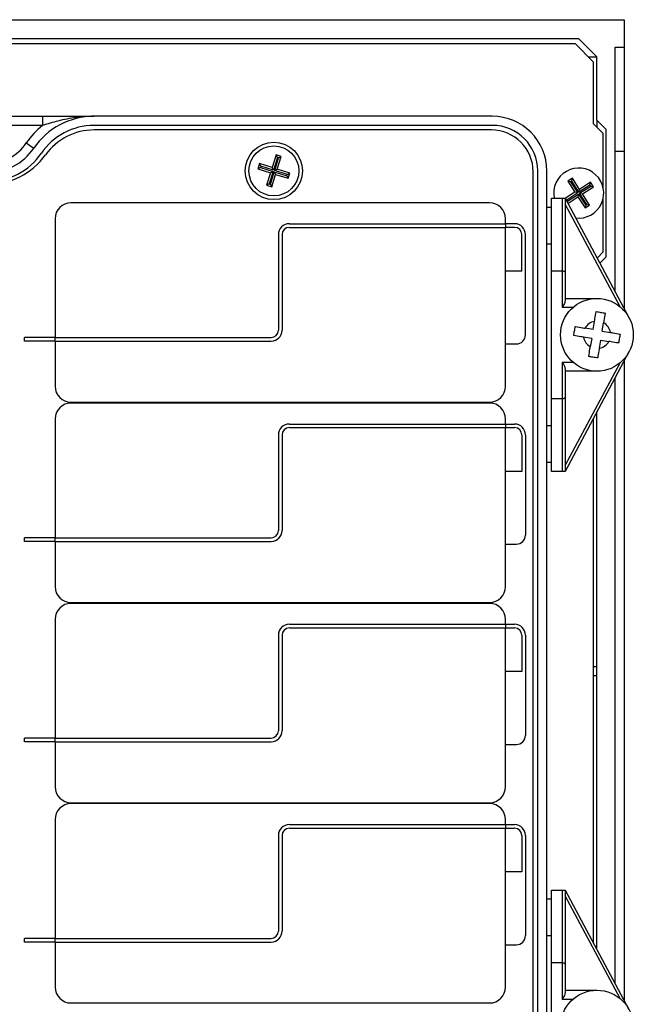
# Model space of a CAD drawing. Header units: millimetres. Extents: x -5 to 540, y -6 to 367.
# Tile 12 of 12: x 455 to 523, y 259 to 367. Entities that reach past the tile are written whole.
import ezdxf

# ---------------------------------------------------------------- set-up
doc = ezdxf.new("R2010")
doc.units = ezdxf.units.MM

msp = doc.modelspace()

# ---------------------------------------------------------------- linework, layer by layer
at = {"color": 7, "linetype": 'Continuous', "lineweight": 25}
for p, q in [((381.643, 367.2167), (521.643, 367.2167)), ((521.643, 367.2167), (521.643, 364.2167)), ((516.643, 365.1292), (386.643, 365.1292)), ((387.043, 364.6043), (516.243, 364.6043)), ((518.243, 362.6043), (516.243, 364.6043)), ((518.643, 363.1292), (516.643, 365.1292)), ((520.643, 364.2167), (521.643, 364.2167)), ((520.643, 337.3407), (520.643, 364.2167)), ((521.643, 364.2167), (521.643, 352.7599)), ((517.718, 363.1292), (518.643, 363.1292)), ((518.243, 362.6043), (518.243, 355.8043)), ((518.643, 356.1667), (518.643, 363.1292)), ((445.5678, 356.6043), (457.7181, 356.6043)), ((457.7181, 356.6043), (457.7181, 355.6043)), ((507.143, 356.6043), (463.375, 356.6043)), ((519.643, 355.1667), (518.643, 356.1667)), ((518.643, 356.1667), (518.643, 355.4043)), ((457.7181, 355.6043), (445.5678, 355.6043)), ((507.143, 355.6043), (463.375, 355.6043)), ((507.043, 355.1043), (463.393, 355.1043)), ((519.343, 354.7043), (518.243, 355.8043)), ((519.643, 341.1667), (519.643, 355.1667)), ((455.9392, 353.6747), (456.7654, 353.1113)), ((519.343, 348.6888), (519.343, 354.7043)), ((520.643, 352.7599), (521.643, 352.7599)), ((521.643, 352.7599), (521.643, 335.4746)), ((483.3806, 352.3638), (482.9465, 350.9803)), ((483.5297, 352.0783), (483.0957, 350.6948)), ((483.2335, 350.6516), (483.6676, 352.0351)), ((483.9531, 352.1842), (483.3806, 352.3638)), ((483.5297, 352.0783), (483.3806, 352.3638)), ((483.519, 350.8007), (483.9531, 352.1842)), ((483.6676, 352.0351), (483.5297, 352.0783)), ((483.6676, 352.0351), (483.9531, 352.1842)), ((481.563, 351.4144), (481.3834, 350.8419)), ((481.6689, 350.991), (481.3834, 350.8419)), ((481.3834, 350.8419), (482.7669, 350.4078)), ((482.9465, 350.9803), (481.563, 351.4144)), ((481.7122, 351.1289), (481.563, 351.4144)), ((481.7122, 351.1289), (481.6689, 350.991)), ((481.6689, 350.991), (483.0524, 350.5569)), ((483.0957, 350.6948), (481.7122, 351.1289)), ((483.0524, 350.5569), (482.6183, 349.1734)), ((482.7562, 349.1302), (483.1903, 350.5137)), ((483.0524, 350.5569), (482.7669, 350.4078)), ((483.0957, 350.6948), (482.9465, 350.9803)), ((483.1903, 350.5137), (483.3394, 350.2282)), ((483.1903, 350.5137), (484.5738, 350.0796)), ((483.2335, 350.6516), (483.519, 350.8007)), ((484.617, 350.2175), (483.2335, 350.6516)), ((484.9025, 350.3666), (483.519, 350.8007)), ((511.643, 238.7043), (511.643, 350.5043)), ((512.143, 238.6043), (512.143, 350.6043)), ((513.143, 238.6043), (513.143, 350.6043)), ((482.7669, 350.4078), (482.3329, 349.0243)), ((482.9053, 348.8447), (483.3394, 350.2282)), ((483.3394, 350.2282), (484.7229, 349.7941)), ((484.5738, 350.0796), (484.617, 350.2175)), ((484.5738, 350.0796), (484.7229, 349.7941)), ((484.617, 350.2175), (484.9025, 350.3666)), ((484.7229, 349.7941), (484.9025, 350.3666)), ((515.9461, 349.7998), (515.442, 349.4745)), ((515.442, 349.4745), (516.2282, 348.2561)), ((515.7569, 349.4066), (515.442, 349.4745)), ((515.8783, 349.4849), (515.7569, 349.4066)), ((515.7569, 349.4066), (516.5431, 348.1883)), ((515.8783, 349.4849), (515.9461, 349.7998)), ((516.6645, 348.2666), (515.8783, 349.4849)), ((516.7324, 348.5815), (515.9461, 349.7998)), ((517.9507, 349.3677), (516.7324, 348.5815)), ((517.8828, 349.0528), (517.9507, 349.3677)), ((518.276, 348.8636), (517.9507, 349.3677)), ((482.6183, 349.1734), (482.3329, 349.0243)), ((482.3329, 349.0243), (482.9053, 348.8447)), ((482.6183, 349.1734), (482.7562, 349.1302)), ((482.7562, 349.1302), (482.9053, 348.8447)), ((517.8828, 349.0528), (516.6645, 348.2666)), ((516.6645, 348.2666), (516.7324, 348.5815)), ((516.7428, 348.1452), (517.9612, 348.9314)), ((517.0577, 348.0773), (518.276, 348.8636)), ((517.9612, 348.9314), (517.8828, 349.0528)), ((517.9612, 348.9314), (518.276, 348.8636)), ((513.643, 347.6043), (514.843, 347.6043)), ((513.643, 339.6043), (513.643, 347.6043)), ((514.843, 339.6043), (514.843, 347.6043)), ((514.843, 347.6043), (515.143, 347.6043)), ((515.143, 347.6043), (515.143, 339.48)), ((515.143, 347.6043), (522.1687, 334.4936)), ((516.2282, 348.2561), (515.1623, 347.5682)), ((515.3248, 347.402), (515.2417, 347.4199)), ((516.5431, 348.1883), (515.3248, 347.402)), ((515.3248, 347.402), (515.4031, 347.2806)), ((515.4031, 347.2806), (515.3782, 347.1652)), ((515.4031, 347.2806), (516.6214, 348.0669)), ((515.4466, 347.0376), (516.5536, 347.752)), ((516.5431, 348.1883), (516.2282, 348.2561)), ((516.6214, 348.0669), (516.5536, 347.752)), ((516.5536, 347.752), (517.3398, 346.5337)), ((516.6214, 348.0669), (517.4077, 346.8485)), ((517.5291, 346.9269), (516.7428, 348.1452)), ((516.7428, 348.1452), (517.0577, 348.0773)), ((517.8439, 346.859), (517.0577, 348.0773)), ((519.343, 341.7043), (519.343, 347.6447)), ((506.8449, 347.1043), (460.8449, 347.1043)), ((513.643, 346.6043), (513.143, 346.6043)), ((521.1863, 335.6915), (515.143, 346.9691)), ((517.3398, 346.5337), (517.8439, 346.859)), ((517.4077, 346.8485), (517.3398, 346.5337)), ((517.4077, 346.8485), (517.5291, 346.9269)), ((517.5291, 346.9269), (517.8439, 346.859)), ((459.0949, 345.3543), (459.0949, 332.3043)), ((508.5949, 344.8043), (508.5949, 345.3543)), ((484.8449, 344.8043), (508.5949, 344.8043)), ((484.8449, 344.4043), (508.5949, 344.4043)), ((508.5949, 344.8043), (508.5949, 344.4043)), ((509.5949, 344.8043), (508.5949, 344.8043)), ((508.5949, 326.9543), (508.5949, 344.4043)), ((509.5949, 344.4043), (508.5949, 344.4043)), ((483.6449, 343.6043), (483.6449, 333.1043)), ((484.0449, 343.6043), (484.0449, 333.1043)), ((510.3949, 339.6043), (510.3949, 343.6043)), ((510.7949, 332.6043), (510.7949, 343.6043)), ((513.143, 342.6043), (513.643, 342.6043)), ((518.6669, 341.0282), (519.343, 341.7043)), ((518.9591, 340.4829), (519.643, 341.1667)), ((510.3949, 339.6043), (508.5949, 339.6043)), ((514.843, 339.6043), (513.643, 339.6043)), ((513.643, 325.6043), (513.643, 339.6043)), ((514.843, 335.6043), (514.843, 339.6043)), ((515.143, 339.48), (515.143, 336.3184)), ((515.143, 336.6043), (518.643, 336.6043)), ((515.9972, 335.6043), (514.843, 335.6043)), ((518.2316, 333.1794), (517.3298, 333.3292)), ((518.2316, 333.1794), (518.3814, 334.0813)), ((519.2181, 333.0156), (519.3679, 333.9175)), ((455.7449, 331.9043), (455.7449, 332.3043)), ((459.0949, 332.3043), (455.7449, 332.3043)), ((459.0949, 332.3043), (482.8449, 332.3043)), ((459.0949, 331.9043), (459.0949, 332.3043)), ((518.0678, 332.1929), (517.166, 332.3427)), ((518.0678, 332.1929), (517.9181, 331.291)), ((519.2181, 333.0156), (520.12, 332.8658)), ((459.0949, 331.9043), (455.7449, 331.9043)), ((459.0949, 331.9043), (459.0949, 326.9543)), ((459.0949, 331.9043), (482.8449, 331.9043)), ((508.5949, 331.6043), (509.7949, 331.6043)), ((519.0543, 332.0291), (518.9046, 331.1272)), ((519.0543, 332.0291), (519.9562, 331.8793)), ((522.1687, 330.7149), (515.143, 317.6043)), ((514.843, 325.6043), (514.843, 329.6043)), ((514.843, 329.6043), (515.9972, 329.6043)), ((515.143, 318.2394), (521.1863, 329.517)), ((515.143, 328.8901), (515.143, 325.7285)), ((521.643, 329.7339), (521.643, 259.4746)), ((518.643, 328.6043), (515.143, 328.6043)), ((520.643, 261.3407), (520.643, 327.8678)), ((513.643, 317.6043), (513.643, 325.6043)), ((513.643, 325.6043), (514.843, 325.6043)), ((514.843, 317.6043), (514.843, 325.6043)), ((515.143, 325.7285), (515.143, 317.6043)), ((460.8449, 325.2043), (506.8449, 325.2043)), ((506.8449, 325.1043), (460.8449, 325.1043)), ((518.243, 323.3892), (518.243, 265.8193)), ((518.643, 265.0729), (518.643, 324.1356)), ((459.0949, 323.3543), (459.0949, 310.3043)), ((484.8449, 322.8043), (508.5949, 322.8043)), ((484.8449, 322.4043), (508.5949, 322.4043)), ((508.5949, 322.8043), (508.5949, 323.3543)), ((508.5949, 322.8043), (508.5949, 322.4043)), ((508.5949, 322.8043), (509.5949, 322.8043)), ((508.5949, 304.9543), (508.5949, 322.4043)), ((508.5949, 322.4043), (509.5949, 322.4043)), ((513.643, 322.6043), (513.143, 322.6043)), ((483.6449, 321.6043), (483.6449, 311.1043)), ((484.0449, 321.6043), (484.0449, 311.1043)), ((510.3949, 321.6043), (510.3949, 317.6043)), ((510.7949, 321.6043), (510.7949, 310.6043)), ((513.143, 318.6043), (513.643, 318.6043)), ((510.3949, 317.6043), (508.5949, 317.6043)), ((514.843, 317.6043), (513.643, 317.6043)), ((515.143, 317.6043), (514.843, 317.6043)), ((455.7449, 309.9043), (455.7449, 310.3043)), ((459.0949, 310.3043), (455.7449, 310.3043)), ((459.0949, 309.9043), (455.7449, 309.9043)), ((459.0949, 310.3043), (482.8449, 310.3043)), ((459.0949, 309.9043), (459.0949, 310.3043)), ((459.0949, 309.9043), (459.0949, 304.9543)), ((459.0949, 309.9043), (482.8449, 309.9043)), ((508.5949, 309.6043), (509.7949, 309.6043)), ((460.8449, 303.2043), (506.8449, 303.2043)), ((506.8449, 303.1043), (460.8449, 303.1043)), ((459.0949, 301.3543), (459.0949, 288.3043)), ((484.8449, 300.8043), (508.5949, 300.8043)), ((508.5949, 300.8043), (508.5949, 301.3543)), ((508.5949, 300.8043), (508.5949, 300.4043)), ((508.5949, 300.8043), (509.5949, 300.8043)), ((483.6449, 299.6043), (483.6449, 289.1043)), ((484.0449, 299.6043), (484.0449, 289.1043)), ((484.8449, 300.4043), (508.5949, 300.4043)), ((508.5949, 282.9543), (508.5949, 300.4043)), ((508.5949, 300.4043), (509.5949, 300.4043)), ((510.3949, 299.6043), (510.3949, 295.6043)), ((510.7949, 299.6043), (510.7949, 288.6043)), ((510.3949, 295.6043), (508.5949, 295.6043)), ((518.243, 296.1667), (518.643, 296.1667)), ((518.243, 295.1667), (518.643, 295.1667)), ((455.7449, 287.9043), (455.7449, 288.3043)), ((459.0949, 288.3043), (455.7449, 288.3043)), ((459.0949, 287.9043), (455.7449, 287.9043)), ((459.0949, 288.3043), (482.8449, 288.3043)), ((459.0949, 287.9043), (459.0949, 288.3043)), ((459.0949, 287.9043), (459.0949, 282.9543)), ((459.0949, 287.9043), (482.8449, 287.9043)), ((508.5949, 287.6043), (509.7949, 287.6043)), ((460.8449, 281.2043), (506.8449, 281.2043)), ((506.8449, 281.1043), (460.8449, 281.1043)), ((459.0949, 279.3543), (459.0949, 266.3043)), ((508.5949, 278.8043), (508.5949, 279.3543)), ((484.8449, 278.8043), (508.5949, 278.8043)), ((484.8449, 278.4043), (508.5949, 278.4043)), ((508.5949, 278.8043), (508.5949, 278.4043)), ((508.5949, 278.8043), (509.5949, 278.8043)), ((508.5949, 260.9543), (508.5949, 278.4043)), ((508.5949, 278.4043), (509.5949, 278.4043)), ((483.6449, 277.6043), (483.6449, 267.1043)), ((484.0449, 277.6043), (484.0449, 267.1043)), ((510.3949, 277.6043), (510.3949, 273.6043)), ((510.7949, 277.6043), (510.7949, 266.6043)), ((510.3949, 273.6043), (508.5949, 273.6043)), ((513.643, 271.6043), (514.843, 271.6043)), ((513.643, 263.6043), (513.643, 271.6043)), ((514.843, 263.6043), (514.843, 271.6043)), ((514.843, 271.6043), (515.143, 271.6043)), ((515.143, 271.6043), (515.143, 263.48)), ((515.143, 271.6043), (522.1687, 258.4936)), ((513.643, 270.6043), (513.143, 270.6043)), ((521.1863, 259.6915), (515.143, 270.9691)), ((455.7449, 265.9043), (455.7449, 266.3043)), ((459.0949, 266.3043), (455.7449, 266.3043)), ((459.0949, 266.3043), (482.8449, 266.3043)), ((459.0949, 265.9043), (459.0949, 266.3043)), ((513.143, 266.6043), (513.643, 266.6043)), ((459.0949, 265.9043), (455.7449, 265.9043)), ((459.0949, 265.9043), (459.0949, 260.9543)), ((459.0949, 265.9043), (482.8449, 265.9043)), ((508.5949, 265.6043), (509.7949, 265.6043)), ((514.843, 263.6043), (513.643, 263.6043)), ((513.643, 249.6043), (513.643, 263.6043)), ((514.843, 259.6043), (514.843, 263.6043)), ((515.143, 263.48), (515.143, 260.3184)), ((515.9972, 259.6043), (514.843, 259.6043)), ((515.143, 260.6043), (518.643, 260.6043)), ((460.8449, 259.2043), (506.8449, 259.2043))]:
    msp.add_line(p, q, dxfattribs=at)
for centre, radius in [((483.143, 350.6043), 3.15), ((483.143, 350.6043), 2.75), ((518.643, 332.6043), 4), ((518.643, 256.6043), 4)]:
    msp.add_circle(centre, radius, dxfattribs=at)
for centre, radius, start, end in [((463.375, 348.6043), 8, 90, 145.710109), ((507.143, 350.6043), 6, 0, 90), ((463.375, 348.6043), 9, 128.942441, 145.710109), ((463.375, 348.6043), 7, 90, 145.710109), ((463.393, 348.5043), 6.6, 90, 144.101194), ((507.043, 350.5043), 4.6, 0, 90), ((507.143, 350.6043), 5, 0, 90), ((451.643, 356.6043), 5.2, 214.289891, 325.710109), ((451.643, 356.6043), 6.2, 214.289891, 325.710109), ((451.643, 357.0095), 7.9052, 215.898806, 324.101194), ((451.643, 356.6043), 7.2, 214.289891, 325.710109), ((516.643, 348.1667), 2.75, 262.918874, 191.802564), ((460.8449, 345.3543), 1.75, 90, 180), ((506.8449, 345.3543), 1.75, 0, 90), ((484.8449, 343.6043), 1.2, 90, 180), ((484.8449, 343.6043), 0.8, 90, 180), ((509.5949, 343.6043), 1.2, 0, 90), ((509.5949, 343.6043), 0.8, 0, 90), ((518.643, 332.6043), 1.5, 100.043062, 151.100621), ((518.643, 332.6043), 1.5, 10.043062, 61.100621), ((482.8449, 333.1043), 1.2, 270, 360), ((482.8449, 333.1043), 0.8, 270, 360), ((509.7949, 332.6043), 1, 270, 0), ((518.643, 332.6043), 1.5, 190.043062, 241.100621), ((518.643, 332.6043), 1.5, 280.043062, 331.100621), ((460.8449, 326.9543), 1.75, 180, 270), ((506.8449, 326.9543), 1.75, 270, 0), ((460.8449, 323.3543), 1.75, 90, 180), ((506.8449, 323.3543), 1.75, 0, 90), ((484.8449, 321.6043), 1.2, 90, 180), ((484.8449, 321.6043), 0.8, 90, 180), ((509.5949, 321.6043), 1.2, 0, 90), ((509.5949, 321.6043), 0.8, 0, 90), ((482.8449, 311.1043), 1.2, 270, 0), ((482.8449, 311.1043), 0.8, 270, 0), ((509.7949, 310.6043), 1, 270, 0), ((460.8449, 304.9543), 1.75, 180, 270), ((506.8449, 304.9543), 1.75, 270, 0), ((460.8449, 301.3543), 1.75, 90, 180), ((506.8449, 301.3543), 1.75, 0, 90), ((484.8449, 299.6043), 1.2, 90, 180), ((509.5949, 299.6043), 1.2, 0, 90), ((484.8449, 299.6043), 0.8, 90, 180), ((509.5949, 299.6043), 0.8, 0, 90), ((482.8449, 289.1043), 1.2, 270, 0), ((482.8449, 289.1043), 0.8, 270, 0), ((509.7949, 288.6043), 1, 270, 0), ((460.8449, 282.9543), 1.75, 180, 270), ((506.8449, 282.9543), 1.75, 270, 0), ((460.8449, 279.3543), 1.75, 90, 180), ((506.8449, 279.3543), 1.75, 0, 90), ((484.8449, 277.6043), 1.2, 90, 180), ((484.8449, 277.6043), 0.8, 90, 180), ((509.5949, 277.6043), 1.2, 0, 90), ((509.5949, 277.6043), 0.8, 0, 90), ((482.8449, 267.1043), 0.8, 270, 360), ((482.8449, 267.1043), 1.2, 270, 360), ((509.7949, 266.6043), 1, 270, 0), ((460.8449, 260.9543), 1.75, 180, 270), ((506.8449, 260.9543), 1.75, 270, 0)]:
    msp.add_arc(centre, radius, start, end, dxfattribs=at)
for centre, start_param, end_param in [((514.843, 339.48), 0, 1.57079633), ((514.843, 325.7285), 4.71238898, 6.28318531), ((514.843, 263.48), 0, 1.57079633)]:
    msp.add_ellipse(centre, major_axis=(0.3, 0), ratio=0.41421356, start_param=start_param, end_param=end_param, dxfattribs=at)
for points, knots in [([(463.375, 356.6043), (463.3691, 356.6042), (462.7086, 356.604), (461.3812, 356.5082), (459.5069, 356.1331), (458.2851, 355.7719), (457.7181, 355.6043)], [0, 0, 0, 0, 0.003071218, 0.347254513, 0.697082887, 1, 1, 1, 1]), ([(457.7181, 356.6043), (458.378, 356.6043), (459.709, 356.6043), (461.5673, 356.6043), (462.7653, 356.6043), (463.3701, 356.6043), (463.375, 356.6043)], [0, 0, 0, 0, 0.32727198, 0.66004272, 0.99723498, 1, 1, 1, 1]), ([(515.143, 336.3184), (515.1364, 336.269), (515.1199, 336.1461), (515.0053, 335.9033), (514.9016, 335.7112), (514.844, 335.6061), (514.843, 335.6043)], [0, 0, 0, 0, 0.23279788, 0.57959691, 0.99260462, 1, 1, 1, 1]), ([(518.3814, 334.0813), (518.3974, 334.1778), (518.4585, 334.5455), (518.5165, 334.8948), (518.5593, 335.1524)], [0, 0, 0, 0, 0.26258356, 1, 1, 1, 1]), ([(518.5593, 335.1524), (518.7336, 335.1234), (519.0625, 335.0688), (519.3912, 335.0142), (519.5457, 334.9886)], [0, 0, 0, 0, 0.53007162, 1, 1, 1, 1]), ([(519.5457, 334.9886), (519.5442, 334.979), (519.5005, 334.716), (519.44, 334.3516), (519.3809, 333.9957), (519.3679, 333.9175)], [0, 0, 0, 0, 0.02859125, 0.78641512, 1, 1, 1, 1]), ([(516.0948, 332.5205), (516.1238, 332.6949), (516.1784, 333.0238), (516.233, 333.3525), (516.2586, 333.507)], [0, 0, 0, 0, 0.53007162, 1, 1, 1, 1]), ([(516.2586, 333.507), (516.2682, 333.5054), (516.5312, 333.4618), (516.8956, 333.4012), (517.2515, 333.3422), (517.3298, 333.3292)], [0, 0, 0, 0, 0.02859125, 0.78641512, 1, 1, 1, 1]), ([(517.166, 332.3427), (517.0694, 332.3587), (516.7017, 332.4198), (516.3524, 332.4778), (516.0948, 332.5205)], [0, 0, 0, 0, 0.26258356, 1, 1, 1, 1]), ([(520.12, 332.8658), (520.2165, 332.8498), (520.5843, 332.7887), (520.9335, 332.7307), (521.1911, 332.688)], [0, 0, 0, 0, 0.26258356, 1, 1, 1, 1]), ([(521.1911, 332.688), (521.1622, 332.5136), (521.1075, 332.1847), (521.053, 331.856), (521.0273, 331.7015)], [0, 0, 0, 0, 0.53007162, 1, 1, 1, 1]), ([(517.7402, 330.2199), (517.7418, 330.2295), (517.7855, 330.4925), (517.846, 330.8569), (517.9051, 331.2128), (517.9181, 331.291)], [0, 0, 0, 0, 0.028591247, 0.78641512, 1, 1, 1, 1]), ([(518.9046, 331.1272), (518.8885, 331.0307), (518.8275, 330.663), (518.7695, 330.3137), (518.7267, 330.0561)], [0, 0, 0, 0, 0.26258356, 1, 1, 1, 1]), ([(521.0273, 331.7015), (521.0177, 331.7031), (520.7548, 331.7467), (520.3903, 331.8073), (520.0344, 331.8663), (519.9562, 331.8793)], [0, 0, 0, 0, 0.02859125, 0.78641512, 1, 1, 1, 1]), ([(518.7267, 330.0561), (518.5524, 330.0851), (518.2235, 330.1397), (517.8947, 330.1943), (517.7402, 330.2199)], [0, 0, 0, 0, 0.53007162, 1, 1, 1, 1]), ([(514.843, 329.6043), (514.844, 329.6024), (514.9016, 329.4973), (515.0053, 329.3052), (515.1199, 329.0624), (515.1364, 328.9395), (515.143, 328.8901)], [0, 0, 0, 0, 0.007395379, 0.420403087, 0.76720212, 1, 1, 1, 1]), ([(515.143, 260.3184), (515.1364, 260.269), (515.1199, 260.1461), (515.0053, 259.9033), (514.9016, 259.7112), (514.844, 259.6061), (514.843, 259.6043)], [0, 0, 0, 0, 0.23279788, 0.57959691, 0.99260462, 1, 1, 1, 1])]:
    msp.add_open_spline(points, degree=3, knots=knots, dxfattribs=at)

doc.saveas('drawing.dxf')
